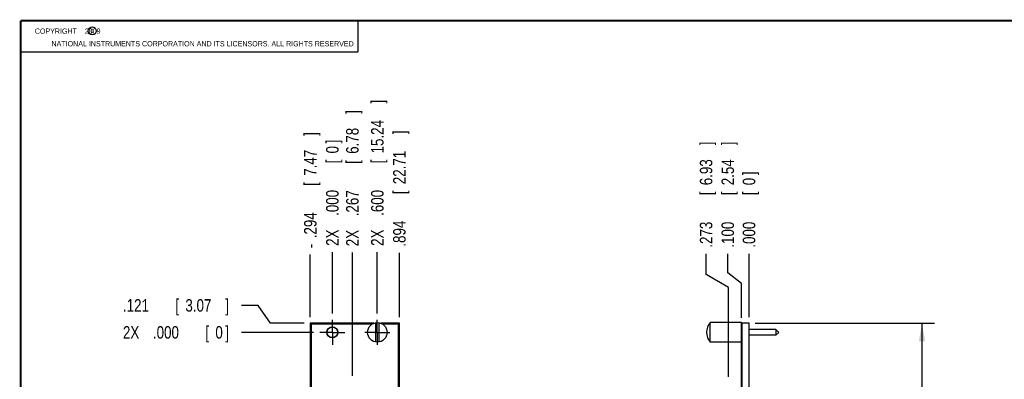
# Model space of a CAD drawing. Header units: inches. Extents: x 0.2 to 16.8, y 0.1 to 10.8.
# Tile 2 of 10: x 0.2 to 10.1, y 7.2 to 10.8. Entities that reach past the tile are written whole.
import ezdxf

# ---------------------------------------------------------------- set-up
doc = ezdxf.new("R2010")
doc.units = ezdxf.units.IN
doc.header["$LTSCALE"] = 0.935
doc.header["$MEASUREMENT"] = 0
doc.linetypes.add('CENTER', pattern=[0.6, 0.375, -0.075, 0.075, -0.075])
doc.layers.get('0').update_dxf_attribs({"linetype": 'CONTINUOUS'})
doc.layers.add('DEFAULT_1', color=7, linetype='CENTER')
doc.layers.add('DIMENSIONS', color=7, linetype='CONTINUOUS')
doc.styles.get("Standard").update_dxf_attribs({"font": 'txt', "width": 0.8})
doc.dimstyles.new('DIMSTYLE_1', dxfattribs={"dimtxt": 0.125, "dimasz": 0.18, "dimexe": 0.18, "dimexo": 0.0625, "dimgap": 0.09, "dimtad": 0, "dimtih": 1, "dimtoh": 1, "dimdec": 3, "dimlfac": 1.333333, "dimzin": 4, "dimdsep": 46, "dimtxsty": 'STANDARD', "dimblk": '_FILLED', "dimblk1": '_FILLED', "dimblk2": '_FILLED', "dimcen": 0.09, "dimadec": 0, "dimazin": 0, "dimtp": 0.01, "dimtm": 0.01, "dimtfac": 1, "dimtdec": 3, "dimtofl": 0, "dimtmove": 0, "dimatfit": 3, "dimldrblk": '_FILLED', "dimfxl": 1, "dimtolj": 1, "dimtzin": 4, "dimarcsym": 0})
doc.dimstyles.new('DIMSTYLE_2', dxfattribs={"dimtxt": 0.125, "dimasz": 0.18, "dimexe": 0.18, "dimexo": 0.0625, "dimgap": 0.09, "dimtad": 0, "dimtih": 1, "dimtoh": 1, "dimdec": 3, "dimlfac": 1.333333, "dimzin": 4, "dimdsep": 46, "dimtxsty": 'STANDARD', "dimblk": '_FILLED', "dimblk1": '_FILLED', "dimblk2": '_FILLED', "dimcen": 0.09, "dimadec": 0, "dimazin": 0, "dimtp": 0.01, "dimtm": 0.01, "dimtfac": 1, "dimtdec": 3, "dimtofl": 0, "dimtmove": 0, "dimatfit": 3, "dimldrblk": '_FILLED', "dimfxl": 1, "dimtolj": 1, "dimtzin": 4, "dimarcsym": 0})

# ---------------------------------------------------------------- blocks, each defined once
blk = doc.blocks.new('*D0')
at = {"layer": 'DIMENSIONS', "color": 2, "linetype": 'CONTINUOUS'}
for p, q in [((2.6268, 7.9092), (2.4607, 7.9092)), ((2.7511, 7.7301), (2.6268, 7.9092)), ((3.0857, 7.7301), (2.7511, 7.7301))]:
    blk.add_line(p, q, dxfattribs=at)
at = {"layer": 'DIMENSIONS', "color": 2, "linetype": 'CONTINUOUS', "width": 0.8}
for s, p in [('[', (1.7982, 7.8467)), (']', (2.2982, 7.8467)), ('.121', (1.2732, 7.8467)), ('3.07', (1.8982, 7.8467))]:
    blk.add_text(s, height=0.125, dxfattribs=at).set_placement(p)
blk = doc.blocks.new('_FILLED')
at = {"color": 0, "linetype": 'BYBLOCK'}
blk.add_solid([(0, 0), (-1, 0.174), (-1, -0.174)], dxfattribs=at)
blk = doc.blocks.new('*D1')
at = {"layer": 'DIMENSIONS', "color": 2, "linetype": 'CONTINUOUS'}
blk.add_line((3.3814, 7.0161), (2.4607, 7.0161), dxfattribs=at)
at = {"layer": 'DIMENSIONS', "color": 2, "linetype": 'CONTINUOUS', "width": 0.8}
for s, p in [('-', (1.0732, 6.9536)), ('.831', (1.1732, 6.9536)), ('[', (1.6982, 6.9536)), ('21.11', (1.7982, 6.9536)), (']', (2.2982, 6.9536))]:
    blk.add_text(s, height=0.125, dxfattribs=at).set_placement(p)
blk = doc.blocks.new('*D2')
at = {"layer": 'DIMENSIONS', "color": 2, "linetype": 'CONTINUOUS'}
blk.add_line((3.3814, 3.3036), (2.4607, 3.3036), dxfattribs=at)
at = {"layer": 'DIMENSIONS', "color": 2, "linetype": 'CONTINUOUS', "width": 0.8}
for s, p in [('5.781', (0.9732, 3.2411)), ('[', (1.5982, 3.2411)), ('146.84', (1.6982, 3.2411)), (']', (2.2982, 3.2411)), ('-', (0.8732, 3.2411))]:
    blk.add_text(s, height=0.125, dxfattribs=at).set_placement(p)
blk = doc.blocks.new('*D3')
at = {"layer": 'DIMENSIONS', "color": 2, "linetype": 'CONTINUOUS'}
blk.add_line((3.1812, 2.7111), (2.4607, 2.7111), dxfattribs=at)
at = {"layer": 'DIMENSIONS', "color": 2, "linetype": 'CONTINUOUS', "width": 0.8}
for s, p in [('2X -', (0.6732, 2.6486)), ('6.571', (1.0732, 2.6486)), ('[', (1.6982, 2.6486)), ('166.9', (1.7982, 2.6486)), (']', (2.2982, 2.6486))]:
    blk.add_text(s, height=0.125, dxfattribs=at).set_placement(p)
blk = doc.blocks.new('*D4')
at = {"layer": 'DIMENSIONS', "color": 2, "linetype": 'CONTINUOUS'}
blk.add_line((3.8187, 7.8269), (3.8187, 8.4425), dxfattribs=at)
at = {"layer": 'DIMENSIONS', "color": 2, "linetype": 'CONTINUOUS', "width": 0.8}
for s, p in [(']', (3.8812, 9.93)), ('15.24', (3.8812, 9.43)), ('[', (3.8812, 9.33)), ('.600', (3.8812, 8.805)), ('2X ', (3.8812, 8.505))]:
    blk.add_text(s, height=0.125, rotation=90, dxfattribs=at).set_placement(p)
blk = doc.blocks.new('*D5')
at = {"layer": 'DIMENSIONS', "color": 2, "linetype": 'CONTINUOUS'}
blk.add_line((3.569, 7.2036), (3.569, 8.4386), dxfattribs=at)
at = {"layer": 'DIMENSIONS', "color": 2, "linetype": 'CONTINUOUS', "width": 0.8}
for s, p in [(']', (3.6315, 9.8261)), ('6.78', (3.6315, 9.4261)), ('[', (3.6315, 9.3261)), ('.267', (3.6315, 8.8011)), ('2X ', (3.6315, 8.5011))]:
    blk.add_text(s, height=0.125, rotation=90, dxfattribs=at).set_placement(p)
blk = doc.blocks.new('*D6')
at = {"layer": 'DIMENSIONS', "color": 2, "linetype": 'CONTINUOUS'}
blk.add_line((3.1482, 7.7926), (3.1482, 8.4186), dxfattribs=at)
at = {"layer": 'DIMENSIONS', "color": 2, "linetype": 'CONTINUOUS', "width": 0.8}
for s, p in [(']', (3.2107, 9.6061)), ('7.47', (3.2107, 9.2061)), ('[', (3.2107, 9.1061)), ('.294', (3.2107, 8.5811)), ('-', (3.2107, 8.4811))]:
    blk.add_text(s, height=0.125, rotation=90, dxfattribs=at).set_placement(p)
blk = doc.blocks.new('*D7')
at = {"layer": 'DIMENSIONS', "color": 2, "linetype": 'CONTINUOUS'}
blk.add_line((4.0392, 7.7926), (4.0392, 8.4346), dxfattribs=at)
at = {"layer": 'DIMENSIONS', "color": 2, "linetype": 'CONTINUOUS', "width": 0.8}
for s, p in [(']', (4.1017, 9.6221)), ('22.71', (4.1017, 9.1221)), ('[', (4.1017, 9.0221)), ('.894', (4.1017, 8.4971))]:
    blk.add_text(s, height=0.125, rotation=90, dxfattribs=at).set_placement(p)
blk = doc.blocks.new('*D8')
at = {"layer": 'DIMENSIONS', "color": 2, "linetype": 'CONTINUOUS'}
blk.add_line((3.3687, 7.8269), (3.3687, 8.4425), dxfattribs=at)
at = {"layer": 'DIMENSIONS', "color": 2, "linetype": 'CONTINUOUS', "width": 0.8}
for s, p in [(']', (3.4312, 9.53)), ('0', (3.4312, 9.43)), ('[', (3.4312, 9.33)), ('.000', (3.4312, 8.805)), ('2X ', (3.4312, 8.505))]:
    blk.add_text(s, height=0.125, rotation=90, dxfattribs=at).set_placement(p)
blk = doc.blocks.new('*D9')
at = {"layer": 'DIMENSIONS', "color": 2, "linetype": 'CONTINUOUS'}
blk.add_line((3.1812, 7.6393), (2.4607, 7.6393), dxfattribs=at)
at = {"layer": 'DIMENSIONS', "color": 2, "linetype": 'CONTINUOUS', "width": 0.8}
for s, p in [('2X ', (1.2732, 7.5768)), ('.000', (1.5732, 7.5768)), ('[', (2.0982, 7.5768)), ('0', (2.1982, 7.5768)), (']', (2.2982, 7.5768))]:
    blk.add_text(s, height=0.125, dxfattribs=at).set_placement(p)
blk = doc.blocks.new('*D10')
at = {"layer": 'DIMENSIONS', "color": 2, "linetype": 'CONTINUOUS'}
for p, q in [((7.3256, 8.2342), (7.3256, 8.4243)), ((7.4634, 8.129), (7.3256, 8.2342)), ((7.4634, 7.7851), (7.4634, 8.129))]:
    blk.add_line(p, q, dxfattribs=at)
at = {"layer": 'DIMENSIONS', "color": 2, "linetype": 'CONTINUOUS', "width": 0.8}
for s, p in [(']', (7.3881, 9.5118)), ('2.54', (7.3881, 9.1118)), ('[', (7.3881, 9.0118)), ('.100', (7.3881, 8.4868))]:
    blk.add_text(s, height=0.125, rotation=90, dxfattribs=at).set_placement(p)
blk = doc.blocks.new('*D11')
at = {"layer": 'DIMENSIONS', "color": 2, "linetype": 'CONTINUOUS'}
for p, q in [((7.1089, 8.2182), (7.1089, 8.4243)), ((7.3336, 8.0876), (7.1089, 8.2182)), ((7.3336, 7.1933), (7.3336, 8.0876))]:
    blk.add_line(p, q, dxfattribs=at)
at = {"layer": 'DIMENSIONS', "color": 2, "linetype": 'CONTINUOUS', "width": 0.8}
for s, p in [(']', (7.1714, 9.5118)), ('6.93', (7.1714, 9.1118)), ('[', (7.1714, 9.0118)), ('.273', (7.1714, 8.4868))]:
    blk.add_text(s, height=0.125, rotation=90, dxfattribs=at).set_placement(p)
blk = doc.blocks.new('*D12')
at = {"layer": 'DIMENSIONS', "color": 2, "linetype": 'CONTINUOUS'}
blk.add_line((7.5384, 7.7926), (7.5384, 8.4243), dxfattribs=at)
at = {"layer": 'DIMENSIONS', "color": 2, "linetype": 'CONTINUOUS', "width": 0.8}
for s, p in [(']', (7.6009, 9.2118)), ('0', (7.6009, 9.1118)), ('[', (7.6009, 9.0118)), ('.000', (7.6009, 8.4868))]:
    blk.add_text(s, height=0.125, rotation=90, dxfattribs=at).set_placement(p)
blk = doc.blocks.new('*D13')
at = {"layer": 'DIMENSIONS', "color": 2, "linetype": 'CONTINUOUS'}
for p, q in [((7.6009, 7.7301), (9.3944, 7.7301)), ((9.2694, 7.7301), (9.2694, 5.6522)), ((9.2694, 2.6211), (9.2694, 5.4022)), ((7.6009, 2.6211), (9.3944, 2.6211))]:
    blk.add_line(p, q, dxfattribs=at)
at = {"layer": 'DIMENSIONS', "color": 2, "linetype": 'CONTINUOUS', "xscale": 0.18, "yscale": 0.18, "zscale": 0.18}
for p, rotation in [((9.2694, 7.7301), 90), ((9.2694, 2.6211), 270)]:
    blk.add_blockref('_FILLED', p, dxfattribs=dict(at, rotation=rotation))
at = {"layer": 'DIMENSIONS', "color": 2, "linetype": 'CONTINUOUS', "width": 0.8}
for s, p in [('6.812', (8.5569, 5.4647)), ('[', (9.1819, 5.4647)), ('173.02', (9.2819, 5.4647)), (']', (9.8819, 5.4647))]:
    blk.add_text(s, height=0.125, dxfattribs=at).set_placement(p)

msp = doc.modelspace()

# ---------------------------------------------------------------- linework, layer by layer
at = {"color": 2, "linetype": 'CONTINUOUS'}
for p, q in [((0.25001, 10.7586), (3.62501, 10.7586)), ((0.25001, 10.7586), (0.25001, 10.4456)), ((3.62501, 10.7586), (3.62501, 10.4456)), ((0.25001, 10.4456), (3.62501, 10.4456))]:
    msp.add_line(p, q, dxfattribs=at)
at = {"color": 7, "linetype": 'CONTINUOUS'}
for p, q in [((3.14824, 7.73007), (3.14824, 2.62107)), ((3.78312, 7.73007), (3.14824, 7.73007)), ((3.15578, 7.72257), (3.15578, 2.62857)), ((3.76799, 7.72257), (3.15578, 7.72257)), ((3.80374, 7.54298), (3.80374, 7.73566)), ((3.83374, 7.73566), (3.83374, 7.54298)), ((4.03924, 7.73007), (3.85437, 7.73007)), ((4.03178, 7.72257), (3.86949, 7.72257)), ((4.03178, 2.62857), (4.03178, 7.72257)), ((4.03924, 2.62107), (4.03924, 7.73007)), ((7.14835, 7.54182), (7.14835, 7.73682)), ((7.46335, 7.73682), (7.14835, 7.73682)), ((7.46335, 2.61357), (7.46335, 7.73682)), ((7.47085, 7.72257), (7.46335, 7.72257)), ((7.47085, 2.62107), (7.47085, 7.73007)), ((7.53835, 7.73007), (7.47085, 7.73007)), ((7.53835, 2.62107), (7.53835, 7.73007)), ((7.80835, 7.66745), (7.53835, 7.66745)), ((7.80835, 7.6112), (7.53835, 7.6112)), ((7.80835, 7.66745), (7.80835, 7.6112)), ((7.83648, 7.63932), (7.80835, 7.66745)), ((7.83648, 7.63932), (7.80835, 7.6112)), ((7.46335, 7.54182), (7.14835, 7.54182))]:
    msp.add_line(p, q, dxfattribs=at)
at = {"color": 7, "linetype": 'CONTINUOUS', "const_width": 0.02}
for points in [[(0.25, 10.75859), (0.25, 0.25859)], [(16.75, 10.75859), (0.25, 10.75859)]]:
    msp.add_lwpolyline(points, dxfattribs=at)
at = {"color": 2, "linetype": 'CONTINUOUS'}
msp.add_circle((0.96593, 10.65619), 0.04027, dxfattribs=at)
at = {"color": 7, "linetype": 'CONTINUOUS'}
for centre, radius in [((3.36878, 7.63932), 0.0555), ((3.36874, 7.63932), 0.0525), ((3.81874, 7.63932), 0.0975)]:
    msp.add_circle(centre, radius, dxfattribs=at)
msp.add_arc((7.26234, 7.63932), 0.14925, 139.797034, 220.202966, dxfattribs=at)
at = {"layer": 'DEFAULT_1', "color": 7, "linetype": 'CENTER'}
for p, q in [((3.36874, 7.63932), (3.36874, 7.7644)), ((3.81874, 7.63932), (3.81874, 7.7644)), ((3.36874, 7.63932), (3.24367, 7.63932)), ((3.36874, 7.63932), (3.36874, 7.51425)), ((3.36874, 7.63932), (3.49382, 7.63932)), ((3.81874, 7.63932), (3.69367, 7.63932)), ((3.81874, 7.63932), (3.81874, 7.51425)), ((3.81874, 7.63932), (3.94382, 7.63932))]:
    msp.add_line(p, q, dxfattribs=at)

# ---------------------------------------------------------------- texts
at = {"color": 2, "linetype": 'CONTINUOUS', "width": 0.8}
for s, p in [('c', (0.94601, 10.63633)), ('NATIONAL INSTRUMENTS CORPORATION AND ITS LICENSORS. ALL RIGHTS RESERVED', (0.55829, 10.50165))]:
    msp.add_text(s, height=0.053, dxfattribs=at).set_placement(p)
at = {"color": 2, "linetype": 'CONTINUOUS', "insert": (0.31251, 10.68047), "char_height": 0.053, "width": 0.8904, "attachment_point": 1}
msp.add_mtext('    COPYRIGHT    2009', dxfattribs=at)

# ---------------------------------------------------------------- dimensions: what is measured, and where the dimension line sits
at = {"layer": 'DIMENSIONS', "color": 2, "linetype": 'CONTINUOUS'}
for feature_location, offset, dtype, origin, text, picture, middle in [((3.81874, 7.8269), (0, 0.61565), 1, (3.36874, 7.7644), '2X <>', '*D4', (3.81874, 9.26755)), ((3.56899, 7.20365), (0, 1.23492), 1, (3.36874, 7.7644), '2X <>', '*D5', (3.56899, 9.21356)), ((3.14824, 7.79257), (0, 0.62608), 1, (3.36874, 7.7644), '-<>', '*D6', (3.14824, 9.09365)), ((3.3687430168, 7.8268955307), (0, 0.615652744), 1, (3.3687430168, 7.7643955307), '2X <>', '*D8', (3.3687430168, 9.0675482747)), ((3.1811680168, 7.6393205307), (-0.720425, 0), 0, (3.2436680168, 7.6393205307), '2X <>', '*D9', (1.8357430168, 7.6393205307)), ((3.18117, 2.71107), (-0.72043, 0), 0, (3.24367, 7.63932), '2X -<>', '*D3', (1.53574, 2.71107)), ((3.38142, 3.30357), (-0.92067, 0), 0, (3.24367, 7.63932), '-<>', '*D2', (1.63574, 3.30357)), ((3.38142, 7.01607), (-0.92067, 0), 0, (3.24367, 7.63932), '-<>', '*D1', (1.73574, 7.01607))]:
    dim = msp.add_ordinate_dim(feature_location=feature_location, offset=offset, dtype=dtype, origin=origin, text=text, dimstyle='DIMSTYLE_1', dxfattribs=at)
    dim.commit()
    dim.dimension.update_dxf_attribs({"geometry": picture, "text_midpoint": middle})
for feature_location, offset, dtype, origin, picture, middle in [((4.03924, 7.79257), (0, 0.64201), 1, (3.36874, 7.7644), '*D7', (4.03924, 9.10958)), ((7.33361, 7.19332), (-0.22474, 1.231), 0, (7.53835, 7.73007), '*D11', (7.10887, 9.04932)), ((7.46335, 7.78507), (-0.13778, 0.63925), 0, (7.53835, 7.73007), '*D10', (7.32557, 9.04932)), ((7.5383539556, 7.7925705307), (0, 0.63175), 1, (7.5383539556, 7.7300705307), '*D12', (7.5383539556, 8.8993205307)), ((3.08574, 7.73007), (-0.625, 0.17913), 0, (3.24367, 7.63932), '*D0', (1.83574, 7.9092))]:
    dim = msp.add_ordinate_dim(feature_location=feature_location, offset=offset, dtype=dtype, origin=origin, dimstyle='DIMSTYLE_1', dxfattribs=at)
    dim.commit()
    dim.dimension.update_dxf_attribs({"geometry": picture, "text_midpoint": middle})
dim = msp.add_linear_dim(base=(9.26935, 2.62107), p1=(7.60085, 7.73007), p2=(7.60085, 2.62107), angle=270, dimstyle='DIMSTYLE_2', dxfattribs=at)
dim.commit()
dim.dimension.update_dxf_attribs({"geometry": '*D13', "text_midpoint": (9.26935, 5.52725), "dimtype": 160})

doc.saveas('drawing.dxf')
